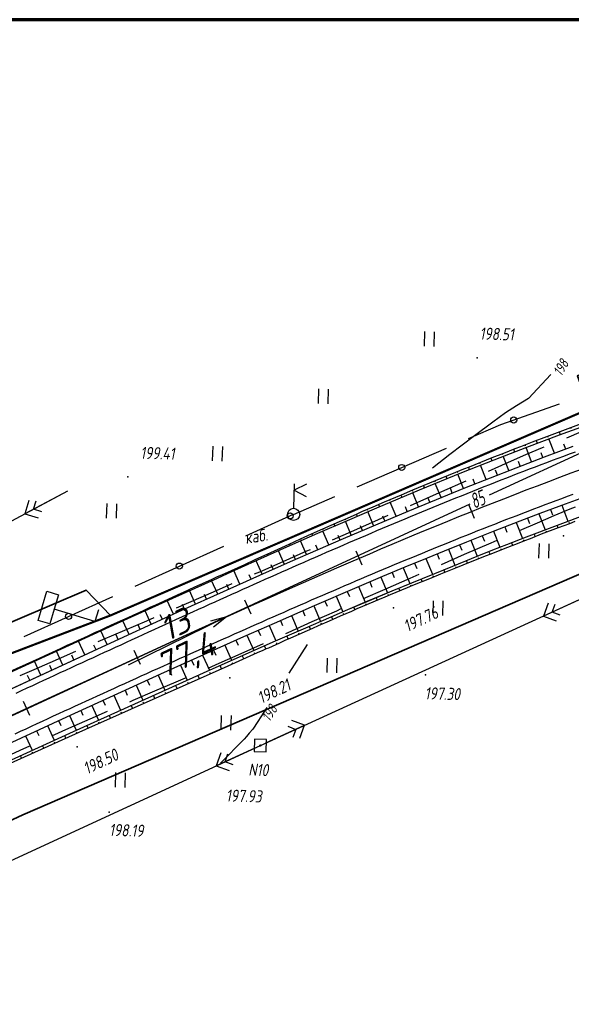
# Model space of a CAD drawing. Header units: millimetres. Extents: x 1808 to 2912, y -1045 to 155.
# Tile 31 of 43: x 2141 to 2232, y -6 to 155. Entities that reach past the tile are written whole.
import ezdxf

# ---------------------------------------------------------------- set-up
doc = ezdxf.new("R2010")
doc.units = ezdxf.units.MM
doc.linetypes.add('CONTI', pattern=[0])
for name, color, linetype, lineweight in [('10', 1, 'Continuous', 35), ('КОПИЯ_ОСЬ_13_ОТКОСЫ', 7, 'Continuous', 30), ('КОПИЯ_ОСЬ_ГРАНИЦЫ_ПОЛОС', 7, 'Continuous', 30), ('ОСЬ_ВЕРХ_ПОКРЫТИЯ_ГРАНИЦЫ_ПОЛОС', 7, 'Continuous', 30), ('ОСЬ_ВЕРХ_ПОКРЫТИЯ_ОСЬ', 1, 'Continuous', 30), ('Уклоны ПЧ', 5, 'Continuous', 30)]:
    doc.layers.add(name, color=color, linetype=linetype, lineweight=lineweight)
for name, color, linetype in [('_Оформление', 7, 'Continuous'), ('_Ростелеком', 6, 'Continuous'), ('GOR_BDEFAULT', 212, 'CONTI'), ('NAD_MDEFAULT', 7, 'CONTI'), ('PI_OTDEFAULT', 172, 'CONTI'), ('PI_TTDEFAULT', 5, 'CONTI'), ('PLN_O', 7, 'CONTI'), ('SIT_LDEFAULT', 7, 'CONTI'), ('USLZNDEFAULT', 7, 'CONTI'), ('ZAPSKDEFAULT', 7, 'CONTI'), ('КОПИЯ_ОСЬ_ТАНГЕНСЫ', 1, 'Continuous'), ('ОСЬ_ВЕРХ_ПОКРЫТИЯ_ПИКЕТЫ', 1, 'Continuous')]:
    doc.layers.add(name, color=color, linetype=linetype)
doc.styles.add('eskd', font='isocpeur.ttf', dxfattribs={"width": 1.2, "height": 2})
doc.styles.add('SHRFT', font='isocpeui.ttf')
doc.styles.get("Standard").update_dxf_attribs({"font": 'isocpeui.ttf'})
doc.styles.add('ГОСТ', font='isocpeur.ttf', dxfattribs={"height": 4})
doc.linetypes.add('Связь', pattern='A,12.5,[130,ltypeshp.shx,S=1,R=-30,X=0,Y=0.9],1,[130,ltypeshp.shx,S=1,R=-30,X=0,Y=0.9],1,[130,ltypeshp.shx,S=1,R=-30,X=0,Y=0.9],4.5', length=19)

# ---------------------------------------------------------------- blocks, each defined once
blk = doc.blocks.new('BL_2011')
at = {"color": 0}
for p, q in [((0, 0), (0, 2.4)), ((1.6, 0), (1.6, 2.4))]:
    blk.add_line(p, q, dxfattribs=at)
blk = doc.blocks.new('BL_27')
at = {"color": 0}
for p, q in [((1, 1), (-1, 1)), ((-1, 1), (-1, -1)), ((1, -1), (1, 1)), ((-1, -1), (1, -1))]:
    blk.add_line(p, q, dxfattribs=at)
blk.add_circle((0, 0), 0.1, dxfattribs=at)
blk = doc.blocks.new('BL_4017')
at = {"color": 0}
for p, q in [((0, 1), (0, 5)), ((2, 5), (0, 4)), ((0, 4), (2, 3))]:
    blk.add_line(p, q, dxfattribs=at)
blk.add_circle((0, 0), 1, dxfattribs=at)
blk = doc.blocks.new('BL_13')
at = {"color": 0}
for p, q in [((-2.5, 7), (-2.5, 9)), ((-2.5, 9), (2.5, 9)), ((2.5, 9), (2.5, 7)), ((0, 7), (-2.5, 7)), ((0, 0), (0, 7)), ((2.5, 7), (0, 7)), ((2, 0), (0, 0))]:
    blk.add_line(p, q, dxfattribs=at)
blk = doc.blocks.new('Стрелка')
at = {"layer": 'Уклоны ПЧ', "ltscale": 2}
for points in [[(-0.02, -0.05), (-0.02, 17.97)], [(-0.02, -0.05), (-0.58, 2.62)], [(-0.02, -0.05), (0.53, 2.62)]]:
    blk.add_lwpolyline(points, dxfattribs=at)

msp = doc.modelspace()

# ---------------------------------------------------------------- linework, layer by layer
at = {"layer": '10'}
for points in [[(2382.69, 127.33), (2304.69, 117.93), (2248.38, 103.31), (2232.75, 96.81), (2234.74, 91.43), (2189.64, 71.97), (2156, 57.46), (2151.97, 61.61), (2129.33, 51.95), (2020.8, 1.33), (1972.53, -32.75), (1978.89, -39.35), (1952.55, -57.17), (1943.27, -65.07), (1934.81, -72.26), (1892.21, -94.53), (1879.6, -105.38), (1875.38, -115.96)], [(2833.66, 67.69), (2735.09, 89.85), (2647.18, 100.83), (2559.51, 104.27), (2471.14, 107.41), (2378.38, 106.69), (2305.8, 97.11), (2295.2, 94.28), (2295.2, 94.28), (2255.3, 73.82), (2141.58, 24.66), (2035.75, -24.69), (1963.91, -74.64), (1919.51, -105.48), (1907.46, -118.26)], [(1907.46, -118.26), (1919.51, -105.48), (1963.91, -74.64), (2035.75, -24.69), (2141.58, 24.66), (2255.3, 73.82), (2295.2, 94.28), (2295.2, 94.28), (2305.8, 97.11), (2378.38, 106.69), (2471.14, 107.41), (2559.51, 104.27), (2647.18, 100.83), (2735.09, 89.85), (2833.66, 67.69)]]:
    msp.add_lwpolyline(points, dxfattribs=at)
at = {"layer": '_Оформление', "lineweight": 70, "ltscale": 200}
msp.add_lwpolyline([(2884.31, 155.37), (1844.1, 155.37), (1844.1, -130.51), (2884.31, -130.51)], close=True, dxfattribs=at)
at = {"layer": '_Ростелеком', "color": 5, "linetype": 'Связь', "const_width": 0.35}
msp.add_lwpolyline([(2348.12, 120.89), (2321.15, 116.52), (2312.36, 114.96), (2276.78, 106.97), (2276.78, 106.97), (2234.74, 91.43), (2193.36, 73.57), (2156, 57.46), (2107.09, 38.78), (2083.86, 27.75), (2056.52, 15.86), (2037.69, 5.21), (2016.21, -8.3), (1978.89, -39.35), (1949.58, -60.05), (1934.81, -72.26)], dxfattribs=at)
at = {"layer": 'GOR_BDEFAULT', "color": 212, "elevation": 198, "flags": 128}
for points in [[(2228.36, 97.08), (2224.68, 93.1), (2222.74, 91.93), (2220.92, 90.76), (2218.83, 89.24), (2215.84, 86.98), (2211.79, 83.89), (2208.92, 81.65)], [(2228.36, 97.08), (2224.68, 93.1), (2222.74, 91.93), (2220.92, 90.76), (2218.83, 89.24), (2215.84, 86.98), (2211.79, 83.89), (2208.92, 81.65)], [(2188.32, 52.66), (2185.28, 47.94)], [(2181.68, 42.33), (2180.19, 40.03), (2179.39, 38.78), (2178.78, 38.1), (2178.31, 37.57), (2177.93, 37.14), (2174.04, 33.18)]]:
    msp.add_lwpolyline(points, dxfattribs=at)
at = {"layer": 'PI_TTDEFAULT', "color": 5}
for p in [(2216.24, 99.79, 198.51), (2158.84, 80.21, 199.41), (2230.44, 70.55, 197.19), (2202.51, 58.68, 197.76), (2175.61, 47.21, 198.21), (2207.78, 47.7, 197.3), (2150.49, 35.87, 198.5), (2180.61, 36.07, 197.93), (2155.74, 25.09, 198.19)]:
    msp.add_point(p, dxfattribs=at)
at = {"layer": 'PLN_O'}
for p, q in [((2220.16, 88.84), (2229.8, 92.24)), ((2214.86, 86.54), (2220.16, 88.84)), ((2196.52, 78.59), (2211.2, 84.95)), ((2186.08, 74.06), (2192.84, 76.99)), ((2178.22, 70.51), (2186.07, 74.07)), ((2160.01, 62.25), (2174.58, 68.86)), ((2141.79, 53.99), (2156.36, 60.59))]:
    msp.add_line(p, q, dxfattribs=at)
for centre in [(2222.27, 89.57), (2203.86, 81.77), (2185.51, 73.81), (2167.29, 65.56), (2149.08, 57.3)]:
    msp.add_circle(centre, 0.5, dxfattribs=at)
at = {"layer": 'SIT_LDEFAULT', "color": 7}
for p, q in [((2230.98, 86.67), (2233.44, 87.67)), ((2224.28, 83.88), (2227.02, 85.04)), ((2227.02, 85.04), (2227.29, 85.15)), ((2218.11, 81.19), (2221.39, 82.64)), ((2221.39, 82.64), (2224.28, 83.88)), ((2213.56, 79.19), (2214.45, 79.58)), ((2130.52, 68.14), (2148.98, 77.91)), ((2209.08, 77.21), (2213.56, 79.19)), ((2148.1, 77.44), (2141.9, 74.17)), ((2142.57, 76.34), (2141.9, 74.17)), ((2143.32, 74.91), (2143.74, 76.27)), ((2205.31, 75.54), (2209.08, 77.21)), ((2144.67, 74.5), (2143.32, 74.91)), ((2231.52, 74.9), (2228.88, 73.81)), ((2232.39, 75.25), (2231.52, 74.9)), ((2141.9, 74.17), (2144.07, 73.5)), ((2195.99, 71.43), (2200.06, 73.22)), ((2200.06, 73.22), (2201.64, 73.91)), ((2228.88, 73.81), (2226.1, 72.63)), ((2192.49, 69.89), (2195.99, 71.43)), ((2226.1, 72.63), (2223.18, 71.38)), ((2219.51, 69.78), (2218.51, 69.35)), ((2184.38, 66.33), (2188.27, 68.05)), ((2188.27, 68.05), (2188.83, 68.29)), ((2218.51, 69.35), (2214.12, 67.44)), ((2214.12, 67.44), (2210.33, 65.78)), ((2180.5, 64.64), (2184.38, 66.33)), ((2179.66, 64.28), (2180.5, 64.64)), ((2205.18, 63.53), (2201.06, 61.72)), ((2206.67, 64.18), (2205.18, 63.53)), ((2172.9, 61.32), (2175.99, 62.68)), ((2201.06, 61.72), (2197.52, 60.16)), ((2169.22, 59.73), (2172.9, 61.32)), ((2180.61, 36.07), (2234.41, 60.67)), ((2233.5, 60.25), (2227.14, 57.34)), ((2166.82, 58.7), (2169.22, 59.73)), ((2193.87, 58.52), (2193.11, 58.18)), ((2227.92, 59.46), (2227.14, 57.34)), ((2228.59, 58.01), (2229.09, 59.33)), ((2161.96, 56.59), (2163.15, 57.1)), ((2193.11, 58.18), (2189.09, 56.38)), ((2227.14, 57.34), (2229.25, 56.55)), ((2229.91, 57.51), (2228.59, 58.01)), ((2154.69, 53.47), (2158.32, 55.03)), ((2158.32, 55.03), (2161.96, 56.59)), ((2189.09, 56.38), (2185.11, 54.6)), ((2153.96, 53.17), (2154.69, 53.48)), ((2185.11, 54.6), (2184.74, 54.43)), ((2181.09, 52.8), (2177.41, 51.16)), ((2143.81, 48.75), (2147.43, 50.34)), ((2147.43, 50.34), (2150.29, 51.58)), ((2177.41, 51.16), (2173.8, 49.56)), ((2141.13, 47.56), (2143.81, 48.74)), ((2173.8, 49.56), (2171.95, 48.75)), ((2168.27, 47.15), (2166.74, 46.49)), ((2166.74, 46.49), (2163.2, 44.98)), ((2163.2, 44.98), (2159.66, 43.47)), ((2159.66, 43.47), (2159.08, 43.22)), ((2155.41, 41.65), (2152.59, 40.42)), ((2149.07, 38.86), (2146.26, 37.59)), ((2152.59, 40.42), (2149.07, 38.86)), ((2181.52, 36.49), (2187.88, 39.39)), ((2185.11, 39.23), (2186.43, 38.73)), ((2187.88, 39.39), (2185.77, 40.19)), ((2187.09, 37.28), (2187.88, 39.39)), ((2186.43, 38.73), (2185.93, 37.41)), ((2127.95, 11.76), (2180.61, 36.07)), ((2142.63, 35.95), (2141.06, 35.24)), ((2179.7, 35.65), (2173.35, 32.71)), ((2141.06, 35.24), (2136.62, 33.2)), ((2174.13, 34.84), (2173.35, 32.71)), ((2174.8, 33.39), (2175.29, 34.71)), ((2173.35, 32.71), (2175.46, 31.94)), ((2176.13, 32.9), (2174.8, 33.39))]:
    msp.add_line(p, q, dxfattribs=at)
at = {"layer": 'КОПИЯ_ОСЬ_13_ОТКОСЫ'}
for points in [[(2139.4, 48.22), (2144.32, 50.45), (2145.23, 50.87), (2147.05, 51.7), (2147.96, 52.12), (2148.87, 52.54), (2149.78, 52.95), (2150.69, 53.37), (2151.59, 53.79), (2152.5, 54.21), (2153.42, 54.62), (2154.33, 55.04), (2155.23, 55.46), (2156.14, 55.88), (2157.6, 56.54), (2158.88, 57.13), (2159.79, 57.55), (2160.7, 57.96), (2161.61, 58.38), (2162.52, 58.8), (2163.43, 59.22), (2166.18, 60.45), (2167.09, 60.87), (2168, 61.29), (2169.82, 62.13), (2170.74, 62.54), (2172.57, 63.36), (2173.48, 63.78), (2174.4, 64.19), (2175.86, 64.85), (2178.06, 65.85), (2179.88, 66.69), (2181.71, 67.52), (2183.54, 68.36), (2185.37, 69.19), (2187.2, 70.02), (2189.04, 70.84), (2190.87, 71.67), (2193.63, 72.89), (2194.55, 73.3), (2196.4, 74.11), (2197.32, 74.51), (2198.25, 74.91), (2199.17, 75.3), (2201.02, 76.1), (2203.81, 77.28), (2205.66, 78.07), (2208.46, 79.23), (2210.32, 80), (2212.75, 80.99), (2214.06, 81.53), (2215, 81.9), (2216.88, 82.65), (2217.81, 83.03), (2218.75, 83.4), (2220.64, 84.13), (2221.58, 84.5), (2222.52, 84.87), (2223.46, 85.23), (2225.35, 85.96), (2227.71, 86.86), (2233.87, 89.17)], [(2117.59, 38.09), (2157.12, 56.16), (2166.24, 60.31), (2173.56, 63.6), (2175.95, 64.66), (2181.81, 67.3), (2185.94, 69.14), (2190.08, 70.96), (2194.93, 73.07), (2199.78, 75.15), (2206.76, 78.07), (2213.76, 80.93), (2219.08, 83.04), (2224.41, 85.11), (2229.77, 87.12), (2231.19, 87.65), (2234.05, 88.68)], [(2117.59, 38.09), (2157.12, 56.16), (2166.24, 60.31), (2173.56, 63.6), (2175.95, 64.66), (2181.81, 67.3), (2185.94, 69.14), (2190.08, 70.96), (2194.93, 73.07), (2199.78, 75.15), (2206.76, 78.07), (2213.76, 80.93), (2219.08, 83.04), (2224.41, 85.11), (2229.77, 87.12), (2231.19, 87.65), (2234.05, 88.68)], [(2229.72, 87.62), (2229.89, 87.17)], [(2231.59, 88.32), (2231.65, 88.17)], [(2225.98, 86.2), (2226.15, 85.76)], [(2227.85, 86.92), (2227.9, 86.77)], [(2228.95, 84.1), (2228.06, 86.48)], [(2096.32, 25.4), (2158.15, 53.92), (2167.71, 58.29), (2174.56, 61.39), (2180.5, 64.06), (2185.55, 66.29), (2190.14, 68.3), (2194.29, 70.1), (2199.6, 72.36), (2204.92, 74.6), (2209.57, 76.51), (2214.23, 78.4), (2218.44, 80.07), (2222.65, 81.71), (2227.35, 83.51), (2232.07, 85.26)], [(2222.25, 84.76), (2222.41, 84.34)], [(2224.12, 85.48), (2224.17, 85.34)], [(2225.2, 82.69), (2224.3, 85.06)], [(2227.07, 83.4), (2226.78, 84.19)], [(2230.82, 84.8), (2230.53, 85.59)], [(2216.67, 82.57), (2216.72, 82.43)], [(2218.52, 83.31), (2218.69, 82.89)], [(2220.39, 84.03), (2220.44, 83.9)], [(2221.47, 81.25), (2220.55, 83.62)], [(2223.34, 81.98), (2223.03, 82.77)], [(2212.95, 81.07), (2213.01, 80.94)], [(2214.81, 81.83), (2214.97, 81.42)], [(2217.75, 79.8), (2216.82, 82.15)], [(2219.61, 80.53), (2219.3, 81.31)], [(2209.25, 79.56), (2209.31, 79.43)], [(2211.1, 80.32), (2211.26, 79.92)], [(2214.03, 78.32), (2213.09, 80.66)], [(2215.89, 79.06), (2215.58, 79.84)], [(2205.56, 78.02), (2205.61, 77.9)], [(2207.41, 78.79), (2207.56, 78.41)], [(2210.32, 76.82), (2209.37, 79.15)], [(2212.17, 77.57), (2211.86, 78.35)], [(2127.08, 30.78), (2148.78, 40.79), (2164.24, 47.83), (2172.43, 51.52), (2177.9, 53.97), (2182.92, 56.19), (2189.54, 59.08), (2196.17, 61.94), (2200.76, 63.88), (2204.43, 65.42), (2208.11, 66.94), (2210.87, 68.07), (2214.56, 69.55), (2218.95, 71.29), (2223.35, 73), (2226.6, 74.25), (2230.78, 75.81), (2234.98, 77.35)], [(2201.87, 76.46), (2201.92, 76.35)], [(2202.93, 73.76), (2201.96, 76.07)], [(2203.72, 77.24), (2203.87, 76.87)], [(2206.62, 75.3), (2205.66, 77.62)], [(2208.47, 76.06), (2208.15, 76.84)], [(2198.2, 74.89), (2198.25, 74.77)], [(2199.24, 72.21), (2198.27, 74.51)], [(2200.04, 75.68), (2200.19, 75.32)], [(2204.77, 74.53), (2204.45, 75.3)], [(2228.29, 74.88), (2228.62, 74)], [(2230.16, 75.58), (2231.15, 72.92)], [(2128.15, 28.46), (2149.89, 38.39), (2164.45, 44.97), (2171.28, 48.03), (2176.29, 50.26), (2183.12, 53.28), (2187.69, 55.26), (2192.25, 57.23), (2194.99, 58.41), (2198.19, 59.76), (2202.31, 61.49), (2205.52, 62.83), (2211.03, 65.08), (2216.54, 67.3), (2218.85, 68.21), (2221.15, 69.11), (2224.38, 70.36), (2229.46, 72.29), (2234.56, 74.18)], [(2128.15, 28.46), (2149.89, 38.39), (2164.45, 44.97), (2171.28, 48.03), (2176.29, 50.26), (2183.12, 53.28), (2187.69, 55.26), (2192.25, 57.23), (2194.99, 58.41), (2198.19, 59.77), (2202.31, 61.49), (2205.52, 62.83), (2211.03, 65.08), (2216.54, 67.3), (2218.85, 68.21), (2221.15, 69.11), (2224.38, 70.36), (2229.46, 72.29), (2234.56, 74.18)], [(2128.3, 28.13), (2151.92, 38.77), (2167.43, 45.66), (2174.73, 48.89), (2176.54, 49.71), (2178.36, 50.52), (2180.17, 51.35), (2181.08, 51.75), (2181.63, 51.99), (2181.99, 52.15), (2183.81, 52.97), (2184.71, 53.37), (2185.63, 53.77), (2188.35, 54.99), (2189.26, 55.38), (2190.17, 55.78), (2191.99, 56.59), (2193.81, 57.38), (2195.63, 58.18), (2196.54, 58.57), (2197.46, 58.96), (2200.19, 60.15), (2201.11, 60.53), (2202.02, 60.91), (2203.86, 61.66), (2204.78, 62.04), (2205.69, 62.42), (2208.45, 63.53), (2210.28, 64.29), (2213.04, 65.39), (2214.88, 66.14), (2216.72, 66.86), (2217.64, 67.23), (2218.56, 67.6), (2219.48, 67.96), (2221.32, 68.68), (2223.16, 69.41), (2224.08, 69.76), (2225.01, 70.11), (2226.85, 70.84), (2229.62, 71.89), (2230.54, 72.24), (2231.47, 72.58), (2232.39, 72.93)], [(2194.53, 73.29), (2194.58, 73.19)], [(2195.56, 70.64), (2194.59, 72.92)], [(2196.36, 74.1), (2196.51, 73.75)], [(2201.08, 72.99), (2200.76, 73.75)], [(2224.55, 73.46), (2224.88, 72.58)], [(2226.41, 74.17), (2227.43, 71.52)], [(2190.87, 71.67), (2190.92, 71.57)], [(2191.89, 69.06), (2190.91, 71.32)], [(2192.7, 72.48), (2192.84, 72.17)], [(2197.4, 71.43), (2197.08, 72.19)], [(2218.95, 71.29), (2219.99, 68.65)], [(2220.81, 72.02), (2221.16, 71.14)], [(2222.68, 72.75), (2223.7, 70.1)], [(2227.69, 71.16), (2227.64, 71.3)], [(2229.56, 71.87), (2229.41, 72.27)], [(2231.43, 72.57), (2231.38, 72.7)], [(2187.23, 70.03), (2187.26, 69.95)], [(2188.22, 67.46), (2187.24, 69.71)], [(2189.05, 70.85), (2189.18, 70.57)], [(2193.72, 69.85), (2193.4, 70.61)], [(2215.23, 69.82), (2216.28, 67.19)], [(2217.09, 70.56), (2217.44, 69.68)], [(2223.96, 69.72), (2223.9, 69.86)], [(2225.82, 70.43), (2225.66, 70.85)], [(2184.56, 65.85), (2183.57, 68.09)], [(2183.58, 68.38), (2183.61, 68.31)], [(2185.41, 69.2), (2185.52, 68.95)], [(2190.05, 68.26), (2189.73, 69.01)], [(2211.52, 68.33), (2212.58, 65.71)], [(2213.38, 69.08), (2213.73, 68.2)], [(2220.23, 68.26), (2220.18, 68.4)], [(2222.1, 68.98), (2221.93, 69.41)], [(2180.9, 64.23), (2179.92, 66.45)], [(2179.94, 66.72), (2179.97, 66.66)], [(2181.76, 67.55), (2181.86, 67.33)], [(2186.39, 66.66), (2186.06, 67.4)], [(2207.82, 66.82), (2208.89, 64.21)], [(2209.67, 67.57), (2210.02, 66.7)], [(2214.66, 66.05), (2214.48, 66.47)], [(2216.52, 66.78), (2216.46, 66.92)], [(2218.37, 67.52), (2218.2, 67.95)], [(2177.25, 62.6), (2176.26, 64.81)], [(2176.31, 65.05), (2176.34, 64.99)], [(2178.13, 65.88), (2178.22, 65.69)], [(2182.73, 65.04), (2182.4, 65.78)], [(2204.12, 65.29), (2205.21, 62.7)], [(2205.97, 66.05), (2206.33, 65.19)], [(2210.94, 64.56), (2210.78, 64.98)], [(2212.8, 65.3), (2212.75, 65.44)], [(2173.6, 60.96), (2172.6, 63.17)], [(2172.66, 63.41), (2172.69, 63.35)], [(2174.48, 64.23), (2174.56, 64.05)], [(2179.08, 63.42), (2178.75, 64.15)], [(2200.43, 63.74), (2201.52, 61.16)], [(2202.28, 64.52), (2202.64, 63.66)], [(2207.24, 63.05), (2207.07, 63.46)], [(2209.09, 63.8), (2209.04, 63.94)], [(2169.96, 59.31), (2168.95, 61.53)], [(2169.02, 61.76), (2169.04, 61.71)], [(2170.84, 62.59), (2170.92, 62.41)], [(2175.43, 61.78), (2175.09, 62.52)], [(2196.75, 62.18), (2197.84, 59.61)], [(2198.59, 62.96), (2198.95, 62.11)], [(2203.54, 61.53), (2203.37, 61.93)], [(2205.39, 62.3), (2205.33, 62.43)], [(2166.32, 57.66), (2165.3, 59.88)], [(2165.38, 60.1), (2165.4, 60.04)], [(2167.2, 60.92), (2167.27, 60.77)], [(2171.78, 60.14), (2171.44, 60.88)], [(2193.07, 60.61), (2194.17, 58.06)], [(2194.91, 61.4), (2195.27, 60.55)], [(2199.84, 60), (2199.68, 60.39)], [(2201.69, 60.77), (2201.63, 60.9)], [(2161.74, 58.44), (2161.76, 58.39)], [(2163.55, 59.27), (2163.62, 59.12)], [(2168.14, 58.49), (2167.8, 59.23)], [(2189.4, 59.02), (2190.5, 56.48)], [(2191.23, 59.82), (2191.6, 58.97)], [(2196.17, 58.41), (2195.99, 58.83)], [(2198.01, 59.2), (2197.95, 59.34)], [(2158.1, 56.77), (2158.12, 56.73)], [(2159.92, 57.61), (2159.98, 57.47)], [(2162.68, 55.99), (2161.66, 58.23)], [(2164.5, 56.82), (2164.16, 57.57)], [(2185.73, 57.42), (2186.84, 54.89)], [(2187.57, 58.22), (2187.93, 57.38)], [(2192.51, 56.81), (2192.31, 57.26)], [(2194.34, 57.61), (2194.27, 57.76)], [(2154.47, 55.1), (2154.49, 55.06)], [(2156.28, 55.94), (2156.34, 55.81)], [(2159.04, 54.33), (2158.01, 56.57)], [(2160.86, 55.16), (2160.52, 55.91)], [(2182.07, 55.81), (2183.18, 53.3)], [(2183.9, 56.62), (2184.27, 55.78)], [(2188.84, 55.2), (2188.64, 55.68)], [(2190.68, 56.01), (2190.61, 56.16)], [(2150.83, 53.44), (2150.85, 53.4)], [(2152.65, 54.27), (2152.7, 54.15)], [(2155.41, 52.66), (2154.37, 54.91)], [(2157.22, 53.49), (2156.88, 54.24)], [(2178.41, 54.19), (2179.52, 51.69)], [(2180.24, 55), (2180.61, 54.17)], [(2185.19, 53.58), (2184.97, 54.08)], [(2187.02, 54.39), (2186.94, 54.56)], [(2149.01, 52.6), (2149.07, 52.48)], [(2151.77, 50.98), (2150.73, 53.24)], [(2153.59, 51.82), (2153.24, 52.57)], [(2174.76, 52.56), (2175.87, 50.08)], [(2176.59, 53.38), (2176.96, 52.55)], [(2181.54, 51.95), (2181.31, 52.47)], [(2183.36, 52.77), (2183.28, 52.94)], [(2145.38, 50.94), (2145.43, 50.82)], [(2148.14, 49.3), (2147.09, 51.58)], [(2147.2, 51.77), (2147.21, 51.73)], [(2149.96, 50.14), (2149.61, 50.9)], [(2171.11, 50.93), (2172.23, 48.45)], [(2172.93, 51.75), (2173.3, 50.92)], [(2177.89, 50.31), (2177.64, 50.86)], [(2179.71, 51.13), (2179.63, 51.32)], [(2141.74, 49.28), (2141.79, 49.16)], [(2144.51, 47.63), (2143.46, 49.92)], [(2143.56, 50.11), (2143.58, 50.06)], [(2146.33, 48.47), (2145.98, 49.23)], [(2167.46, 49.28), (2168.58, 46.82)], [(2169.29, 50.1), (2169.66, 49.28)], [(2174.24, 48.67), (2173.99, 49.24)], [(2176.06, 49.49), (2175.98, 49.68)], [(2142.69, 46.79), (2142.34, 47.56)], [(2163.82, 47.64), (2164.93, 45.19)], [(2165.64, 48.46), (2166.01, 47.64)], [(2170.58, 47.05), (2170.33, 47.61)], [(2172.41, 47.86), (2172.33, 48.05)], [(2160.18, 45.98), (2161.29, 43.54)], [(2162, 46.81), (2162.37, 46)], [(2166.92, 45.44), (2166.68, 45.97)], [(2168.75, 46.25), (2168.67, 46.42)], [(2156.54, 44.32), (2157.64, 41.89)], [(2158.36, 45.15), (2158.73, 44.34)], [(2163.27, 43.81), (2163.04, 44.33)], [(2165.09, 44.62), (2165.02, 44.8)], [(2152.9, 42.67), (2154, 40.25)], [(2154.72, 43.5), (2155.08, 42.69)], [(2159.61, 42.19), (2159.39, 42.68)], [(2161.44, 43), (2161.36, 43.17)], [(2149.25, 41.01), (2150.35, 38.6)], [(2151.08, 41.84), (2151.44, 41.04)], [(2155.96, 40.56), (2155.74, 41.04)], [(2157.78, 41.37), (2157.71, 41.53)], [(2145.62, 39.34), (2146.73, 36.95)], [(2147.44, 40.18), (2147.81, 39.38)], [(2152.3, 38.94), (2152.1, 39.39)], [(2154.13, 39.75), (2154.06, 39.9)], [(2141.99, 37.66), (2143.09, 35.28)], [(2143.81, 38.5), (2144.17, 37.71)], [(2148.65, 37.3), (2148.45, 37.74)], [(2150.48, 38.12), (2150.41, 38.26)], [(2145.01, 35.65), (2144.82, 36.07)], [(2146.83, 36.47), (2146.77, 36.61)], [(2141.36, 34.01), (2141.18, 34.41)], [(2143.18, 34.83), (2143.12, 34.97)]]:
    msp.add_lwpolyline(points, dxfattribs=at)
at = {"layer": 'КОПИЯ_ОСЬ_ГРАНИЦЫ_ПОЛОС'}
msp.add_lwpolyline([(2232.36, 84.3), (2231.41, 83.95), (2230.47, 83.6), (2229.53, 83.25), (2228.59, 82.9), (2227.65, 82.55), (2226.71, 82.19), (2225.77, 81.84), (2224.83, 81.48), (2223.9, 81.12), (2222.96, 80.76), (2222.02, 80.4), (2221.09, 80.03), (2220.15, 79.67), (2219.22, 79.3), (2218.28, 78.93), (2217.35, 78.57), (2216.42, 78.2), (2215.49, 77.82), (2214.55, 77.45), (2213.62, 77.08), (2212.69, 76.7), (2211.76, 76.33), (2210.83, 75.95), (2209.91, 75.57), (2208.98, 75.19), (2208.05, 74.81), (2207.12, 74.43), (2206.2, 74.04), (2205.27, 73.66), (2204.34, 73.27), (2203.42, 72.89), (2202.49, 72.5), (2201.57, 72.11), (2200.65, 71.72), (2199.72, 71.33), (2198.8, 70.94), (2197.88, 70.55), (2196.96, 70.15), (2196.03, 69.76), (2195.11, 69.36), (2194.19, 68.97), (2193.27, 68.57), (2192.35, 68.17), (2191.43, 67.77), (2190.51, 67.37), (2189.6, 66.97), (2188.68, 66.57), (2187.76, 66.17), (2186.84, 65.77), (2185.93, 65.36), (2185.01, 64.96), (2184.09, 64.56), (2183.18, 64.15), (2182.26, 63.74), (2181.35, 63.34), (2180.43, 62.93), (2179.52, 62.52), (2178.6, 62.11), (2177.69, 61.7), (2176.78, 61.29), (2175.86, 60.88), (2174.95, 60.47), (2174.04, 60.06), (2173.13, 59.65), (2172.21, 59.24), (2171.3, 58.83), (2170.39, 58.41), (2169.48, 58), (2168.57, 57.59), (2167.66, 57.17), (2166.75, 56.76), (2165.84, 56.34), (2164.93, 55.93), (2164.02, 55.51), (2163.11, 55.09), (2162.2, 54.68), (2161.29, 54.26), (2160.38, 53.84), (2159.47, 53.43), (2158.56, 53.01), (2157.65, 52.59), (2156.74, 52.18), (2155.84, 51.76), (2154.93, 51.34), (2154.02, 50.92), (2153.11, 50.5), (2152.2, 50.08), (2151.3, 49.67), (2150.39, 49.25), (2149.48, 48.83), (2148.57, 48.41), (2147.67, 47.99), (2146.76, 47.57), (2145.85, 47.15), (2144.94, 46.73), (2144.04, 46.32), (2143.13, 45.9), (2142.22, 45.48), (2141.31, 45.06), (2140.41, 44.64)], dxfattribs=at)
at = {"layer": 'КОПИЯ_ОСЬ_ТАНГЕНСЫ'}
for p, q in [((2218.29, 77.28), (2298.46, 114.28)), ((2043.01, -3.61), (2215.09, 75.8))]:
    msp.add_line(p, q, dxfattribs=at)
at = {"layer": 'ОСЬ_ВЕРХ_ПОКРЫТИЯ_ГРАНИЦЫ_ПОЛОС'}
for points in [[(2086.04, 20.65), (2158.15, 53.92), (2167.71, 58.29), (2174.56, 61.39), (2180.5, 64.06), (2185.55, 66.29), (2190.14, 68.3), (2194.29, 70.1), (2199.6, 72.36), (2204.92, 74.6), (2209.57, 76.51), (2214.23, 78.4), (2218.44, 80.07), (2222.65, 81.71), (2227.35, 83.51), (2232.07, 85.26)], [(2127.08, 30.78), (2148.78, 40.79), (2164.24, 47.83), (2172.43, 51.52), (2177.9, 53.97), (2182.92, 56.19), (2189.54, 59.08), (2196.17, 61.94), (2200.76, 63.88), (2204.43, 65.42), (2208.11, 66.94), (2210.87, 68.07), (2214.56, 69.55), (2218.95, 71.29), (2223.35, 73), (2226.6, 74.25), (2230.78, 75.81), (2234.98, 77.35)], [(2231.99, 77.32), (2231.07, 76.98), (2230.14, 76.64), (2229.22, 76.3), (2228.29, 75.95), (2227.37, 75.61), (2226.45, 75.26), (2225.53, 74.91), (2224.61, 74.56), (2223.69, 74.2), (2222.77, 73.85), (2221.85, 73.5), (2220.93, 73.14), (2220.01, 72.78), (2219.09, 72.42), (2218.17, 72.06), (2217.25, 71.7), (2216.34, 71.34), (2215.42, 70.97), (2214.5, 70.61), (2213.59, 70.24), (2212.67, 69.87), (2211.76, 69.5), (2210.84, 69.13), (2209.93, 68.76), (2209.01, 68.39), (2208.1, 68.01), (2207.19, 67.64), (2206.27, 67.26), (2205.36, 66.89), (2204.45, 66.51), (2203.54, 66.13), (2202.62, 65.75), (2201.71, 65.37), (2200.8, 64.99), (2199.89, 64.6), (2198.98, 64.22), (2198.07, 63.83), (2197.16, 63.45), (2196.25, 63.06), (2195.35, 62.67), (2194.44, 62.29), (2193.53, 61.9), (2192.62, 61.51), (2191.71, 61.11), (2190.81, 60.72), (2189.9, 60.33), (2188.99, 59.94), (2188.09, 59.54), (2187.18, 59.15), (2186.27, 58.75), (2185.37, 58.36), (2184.46, 57.96), (2183.56, 57.56), (2182.65, 57.16), (2181.75, 56.76), (2180.84, 56.36), (2179.94, 55.96), (2179.03, 55.56), (2178.13, 55.16), (2177.23, 54.76), (2176.32, 54.36), (2175.42, 53.95), (2174.52, 53.55), (2173.61, 53.15), (2172.71, 52.74), (2171.81, 52.34), (2170.9, 51.93), (2170, 51.53), (2169.1, 51.12), (2168.2, 50.71), (2167.29, 50.31), (2166.39, 49.9), (2165.49, 49.49), (2164.59, 49.08), (2163.69, 48.68), (2162.78, 48.27), (2161.88, 47.86), (2160.98, 47.45), (2160.08, 47.04), (2159.18, 46.63), (2158.28, 46.22), (2157.37, 45.81), (2156.47, 45.4), (2155.57, 44.99), (2154.67, 44.58), (2153.77, 44.17), (2152.87, 43.76), (2151.97, 43.35), (2151.06, 42.94), (2150.16, 42.53), (2149.26, 42.11), (2148.36, 41.7), (2147.45, 41.29), (2146.55, 40.87), (2145.65, 40.45), (2144.74, 40.03), (2143.84, 39.62), (2142.93, 39.2), (2142.03, 38.78), (2141.13, 38.36), (2140.22, 37.95)]]:
    msp.add_lwpolyline(points, dxfattribs=at)
at = {"layer": 'ОСЬ_ВЕРХ_ПОКРЫТИЯ_ОСЬ'}
msp.add_lwpolyline([(2093.62, 19.75), (2147.1, 44.43), (2147.1, 44.43), (2157.9, 49.41), (2165.11, 52.71), (2170.52, 55.18), (2175.03, 57.22), (2178.65, 58.85), (2182.27, 60.46), (2184.99, 61.67), (2187.71, 62.87), (2190.43, 64.06), (2193.16, 65.25), (2195.88, 66.43), (2198.62, 67.6), (2200.44, 68.38), (2202.27, 69.15), (2204.09, 69.92), (2205.92, 70.68), (2207.75, 71.44), (2209.59, 72.2), (2211.42, 72.95), (2213.26, 73.69), (2215.09, 74.43), (2216.93, 75.17), (2218.78, 75.9), (2220.62, 76.63), (2222.47, 77.35), (2224.31, 78.07), (2226.16, 78.78), (2228.02, 79.48), (2229.87, 80.18), (2231.73, 80.87), (2233.59, 81.56)], dxfattribs=at)
at = {"layer": 'ОСЬ_ВЕРХ_ПОКРЫТИЯ_ПИКЕТЫ'}
for p, q in [((2215.81, 73.38), (2214.88, 75.7)), ((2215.81, 73.38), (2214.88, 75.7)), ((2197.37, 65.71), (2196.39, 68)), ((2179.08, 57.67), (2178.06, 59.95)), ((2160.88, 49.4), (2159.84, 51.67)), ((2142.72, 41.03), (2141.67, 43.3))]:
    msp.add_line(p, q, dxfattribs=at)

# ---------------------------------------------------------------- block references
at = {"layer": '_Ростелеком', "rotation": 73.41206077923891}
msp.add_blockref('BL_13', (2153.41, 56.47), dxfattribs=at)
at = {"layer": 'USLZNDEFAULT', "color": 7, "rotation": 358.4120607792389}
for name, p in [('BL_4017', (2186.08, 74.06)), ('BL_27', (2180.61, 36.07))]:
    msp.add_blockref(name, p, dxfattribs=at)
at = {"layer": 'ZAPSKDEFAULT', "color": 7, "rotation": 358.4120607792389}
for p in [(2207.58, 101.72), (2190.17, 92.3), (2172.76, 82.88), (2155.34, 73.46), (2226.42, 66.89), (2209.01, 57.47), (2191.6, 48.05), (2174.18, 38.63), (2156.77, 29.21)]:
    msp.add_blockref('BL_2011', p, dxfattribs=at)
at = {"layer": 'Уклоны ПЧ', "rotation": 116.259756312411}
msp.add_blockref('Стрелка', (2174.98, 57.22), dxfattribs=at)

# ---------------------------------------------------------------- texts
at = {"layer": 'GOR_BDEFAULT', "color": 212, "style": 'SHRFT', "width": 0.75}
for rotation, p in [(59.448, (2230.11, 96.65, 198)), (59.448, (2230.11, 96.65, 198)), (57.2866, (2182.14, 39.86, 198))]:
    msp.add_text('198', height=1.722, rotation=rotation, dxfattribs=at).set_placement(p)
at = {"layer": 'NAD_MDEFAULT', "color": 7, "style": 'eskd', "oblique": 10, "width": 0.8}
for s, rotation, p in [('каб.', 8.4255, (2178.23, 69.21)), ('N10', 358.1429, (2178.63, 31.12))]:
    msp.add_text(s, height=2, rotation=rotation, dxfattribs=at).set_placement(p)
at = {"layer": 'PI_OTDEFAULT', "color": 172, "style": 'eskd', "oblique": 10, "width": 0.8}
for s, rotation, p in [('198.51', 358.4121, (2216.66, 102.79)), ('199.41', 358.4121, (2160.87, 83.19)), ('197.76', 25.4121, (2204.8, 54.67)), ('198.21', 25.4121, (2180.78, 42.89)), ('197.30', 358.4121, (2207.64, 43.67)), ('198.50', 25.4121, (2152.13, 31.28)), ('197.93', 358.4121, (2174.95, 26.86)), ('198.19', 358.4121, (2155.75, 21.21))]:
    msp.add_text(s, height=2, rotation=rotation, dxfattribs=at).set_placement(p)
at = {"layer": 'ОСЬ_ВЕРХ_ПОКРЫТИЯ_ПИКЕТЫ', "width": 0.6}
msp.add_text('85', height=2.5, rotation=21.8746, dxfattribs=at).set_placement((2215.77, 74.96))
at = {"layer": 'Уклоны ПЧ', "style": 'ГОСТ', "oblique": 15}
for s, p in [('13', (2165.22, 53.11)), ('77,4', (2164.62, 47.08))]:
    msp.add_text(s, height=4, rotation=25.0963, dxfattribs=at).set_placement(p)

doc.saveas('drawing.dxf')
